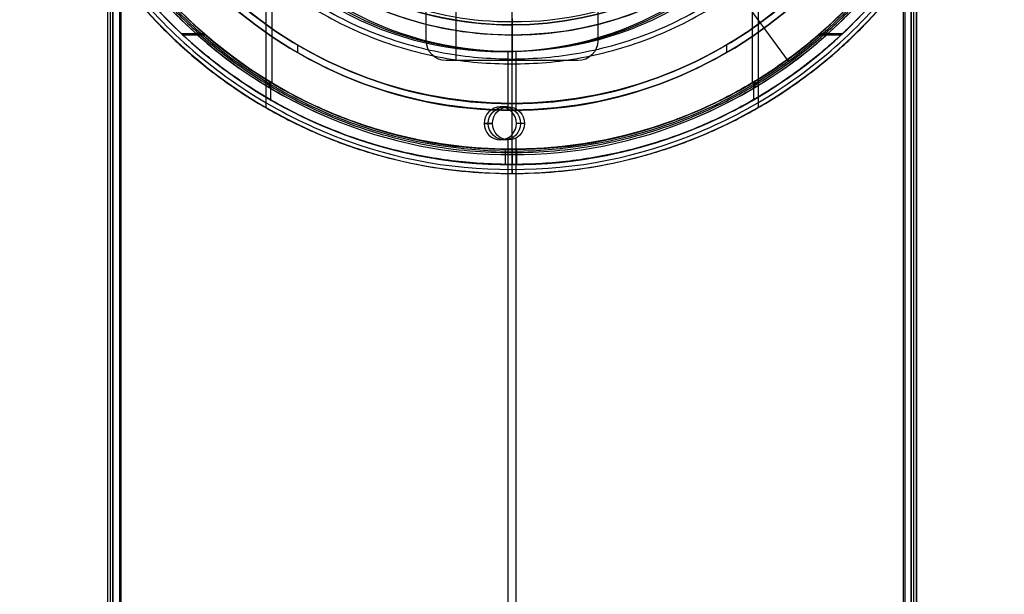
# Model space of a CAD drawing. Header units: millimetres. Extents: x 883 to 2088, y -694 to 349.
# Tile 3 of 14: x 1411 to 1560, y -173 to -86. Entities that reach past the tile are written whole.
import ezdxf

# ---------------------------------------------------------------- set-up
doc = ezdxf.new("R2010")
doc.units = ezdxf.units.MM

msp = doc.modelspace()

# ---------------------------------------------------------------- linework, layer by layer
at = {"color": 7, "true_color": 0xffffff}
for p, q in [((1448.12, 30.17, 17.56), (1448.12, -99.03, 17.56)), ((1522.71, 30.17, 17.56), (1522.71, -99.03, 17.56)), ((1476.92, -62.93, 233.02), (1476.92, -91.93, 233.02)), ((1424.12, -64.43, 50.1), (1424.12, -694.43, 50.1)), ((1424.54, -694.43, 52.03), (1424.54, -64.43, 52.03)), ((1425.91, -64.43, 54.51), (1425.91, -694.43, 54.51)), ((1544.97, -64.43, 21.43), (1544.97, -694.43, 21.43)), ((1546.34, -694.43, 23.91), (1546.34, -64.43, 23.91)), ((1546.72, -64.43, 26.44), (1546.72, -694.43, 26.44)), ((1449.02, -71.7, 60.06), (1449.02, -95.3, 60.06)), ((1521.81, -71.7, 60.06), (1521.81, -95.3, 60.06)), ((1514.92, -75.04, 75.03), (1527.27, -92.04, 60.99)), ((1485.42, -85.56, 230.02), (1485.42, -91.93, 230.02)), ((1435.29, -87.84, 45.66), (1438.72, -87.84, 44.87)), ((1438.97, -88.05, 52.53), (1435.53, -88.05, 53.33)), ((1535.31, -88.05, 30.29), (1531.86, -88.05, 31.09)), ((1532.11, -87.84, 23.31), (1535.54, -87.84, 22.52)), ((1452.92, -89.56, 231.56), (1452.92, -90.72, 231.56)), ((1485.14, -90.56, 40.86), (1483.91, -90.56, 35.5)), ((1484.82, -99.25, 35.29), (1484.82, -90.55, 35.29)), ((1486.06, -99.25, 40.65), (1486.06, -90.55, 40.65)), ((1517.92, -89.56, 231.56), (1517.92, -90.72, 231.56)), ((1495.42, -91.93, 231.52), (1475.42, -91.93, 231.52)), ((1485.42, -91.93, 230.02), (1485.42, -91.93, 233.02)), ((1448.61, -95.08, 18.43), (1448.61, -95.99, 18.43)), ((1448.8, -95.19, 61.31), (1448.8, -97.86, 61.31)), ((1522.04, -95.19, 61.31), (1522.04, -97.86, 61.31)), ((1522.22, -95.08, 18.43), (1522.22, -95.99, 18.43)), ((1484.89, -98.94, 40.92), (1483.65, -98.94, 35.56)), ((1482.45, -101.44, 41.48), (1481.21, -101.44, 36.12)), ((1484.89, -103.94, 40.92), (1483.65, -103.94, 35.56)), ((1484.82, -694.43, 35.29), (1484.82, -103.63, 35.29)), ((1486.06, -694.43, 40.65), (1486.06, -103.63, 40.65)), ((1484.45, -107.67, 34.31), (1484.45, -105.37, 34.31)), ((1486.15, -107.67, 41.64), (1486.15, -105.37, 41.64))]:
    msp.add_line(p, q, dxfattribs=at)
for centre, radius, start, end in [((1485.42, -34.43, 17.56), 74.59, 90, 270), ((1485.42, -34.43, 61.31), 73.24, 90, 270), ((1485.42, -34.43, 17.56), 74.59, 270, 90), ((1485.42, -34.43, 61.31), 73.24, 270, 90), ((1485.42, -34.43, 60.99), 71.21, 90, 270), ((1485.42, -34.43, 60.99), 71.21, 270, 90), ((1485.42, -34.43, 18.43), 71.74, 112.5, 247.5), ((1485.42, -34.43, 217.62), 65, 90, 270), ((1485.42, -34.43, 217.62), 65, 270, 90), ((1485.42, -34.43, 217.62), 64, 90, 270), ((1485.42, -34.43, 217.62), 64, 270, 90), ((1485.42, -34.43, 39.06), 53.58, 270, 90), ((1485.42, -34.43, 37.55), 53.58, 270, 90), ((1485.42, -34.43, 39.06), 52.09, 270, 90), ((1485.42, -34.43, 49.56), 52.09, 270, 90), ((1485.42, -34.43, 49.56), 52.09, 109.8895, 270), ((1485.42, -34.43, 40.62), 73.24, 154.0319, 247.2599), ((1485.42, -34.43, 39.87), 70.94, 156.7988, 249.3113), ((1485.42, -34.43, 39.06), 53.58, 162.8505, 270), ((1485.42, -34.43, 39.06), 52.09, 163.2248, 270), ((1485.42, -34.43, 39.87), 70.94, 276.8019, 9.3233), ((1485.42, -34.43, 37.55), 53.58, 170.1224, 270), ((1485.42, -34.43, 40.62), 73.24, 274.033, 7.2718), ((1485.42, -34.43, 18.43), 71.74, 292.5, 359.9999), ((1485.42, -34.43, 60.06), 70.94, 225, 247.5), ((1485.42, -34.43, 60.06), 70.94, 292.5, 315)]:
    msp.add_arc(centre, radius, start, end, dxfattribs=at)
at = {"color": 7, "true_color": 0xffffff, "extrusion": (0, 0, -1)}
for centre, radius, start, end in [((-1485.42, -34.43, -61.31), 70.94, 270, 90), ((-1485.42, -34.43, -18.43), 70.94, 270, 90), ((-1485.42, -34.43, -61.31), 70.94, 90, 270), ((-1485.42, -34.43, -18.43), 70.94, 90, 270), ((-1485.42, -34.43, -231.56), 65, 270, 90), ((-1485.42, -34.43, -231.56), 65, 90, 270), ((-1485.42, -34.43, -231.56), 64, 270, 90), ((-1485.42, -34.43, -231.56), 64, 90, 270), ((-1485.42, -34.43, -60.06), 52.09, 270, 90), ((-1485.42, -34.43, -60.06), 52.09, 90, 270), ((-1475.42, -88.93, -233.02), 3, 270, 360), ((-1475.42, -88.93, -230.02), 3, 270, 0), ((-1475.42, -88.93, -231.52), 3, 270, 0), ((-1495.42, -88.93, -233.02), 3, 180, 270), ((-1495.42, -88.93, -230.02), 3, 180, 270), ((-1495.42, -88.93, -231.52), 3, 180, 270)]:
    msp.add_arc(centre, radius, start, end, dxfattribs=at)
at = {"color": 7, "true_color": 0xffffff, "extrusion": (0.224951, 5.90481e-15, 0.97437)}
msp.add_arc((-36.78, -1437.89, 368.4), 53.78, 120.9456, 239.0544, dxfattribs=at)
at = {"color": 7, "true_color": 0xffffff, "extrusion": (-0.224951, 0, -0.97437)}
for centre, radius, start, end in [((36.78, -1437.89, -371.15), 53.78, 300.9456, 59.0544), ((101.44, -1437.62, -371.15), 2.5, 90, 270), ((101.44, -1437.62, -373.9), 2.5, 90, 270), ((101.44, -1437.62, -371.15), 2.5, 270, 90), ((101.44, -1437.62, -373.9), 2.5, 270, 90)]:
    msp.add_arc(centre, radius, start, end, dxfattribs=at)
at = {"color": 7, "true_color": 0xffffff, "extrusion": (-0.224951, -3.36776e-16, -0.97437)}
msp.add_arc((36.78, -1437.89, -373.9), 53.78, 300.9456, 59.0544, dxfattribs=at)
at = {"color": 7, "true_color": 0xffffff, "extrusion": (1, 0, 0)}
for radius, end in [(32.13, 255.5755), (33.13, 255.796)]:
    msp.add_arc((-66.3, 203.68, 1485.42), radius, 180, end, dxfattribs=at)
at = {"color": 7, "true_color": 0xffffff, "extrusion": (0.224951, 0, 0.97437)}
for start, end in [(270, 90), (90, 270)]:
    msp.add_arc((-101.44, -1437.62, 368.4), 2.5, start, end, dxfattribs=at)
at = {"color": 7, "true_color": 0xffffff}
for points, weights, knots in [([(1485.42, 40.2, 17.26), (1410.78, 40.2, 17.26), (1410.78, -34.43, 17.26), (1410.78, -109.06, 17.26), (1485.42, -109.06, 17.26)], [1, 0.707106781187, 1, 0.707106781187, 1], [230.981899, 230.981899, 230.981899, 346.472848, 346.472848, 461.963797, 461.963797, 461.963797]), ([(1485.42, -109.06, 17.26), (1560.05, -109.06, 17.26), (1560.05, -34.43, 17.26), (1560.05, 40.2, 17.26), (1485.42, 40.2, 17.26)], [1, 0.707106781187, 1, 0.707106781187, 1], [0, 0, 0, 115.490949, 115.490949, 230.981899, 230.981899, 230.981899]), ([(1485.42, 37.01, 60.56), (1413.97, 37.01, 60.56), (1413.97, -34.43, 60.56), (1413.97, -105.88, 60.56), (1485.42, -105.88, 60.56)], [1, 0.707106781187, 1, 0.707106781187, 1], [222.862872, 222.862872, 222.862872, 334.294308, 334.294308, 445.725744, 445.725744, 445.725744]), ([(1485.42, -105.88, 60.56), (1556.86, -105.88, 60.56), (1556.86, -34.43, 60.56), (1556.86, 37.01, 60.56), (1485.42, 37.01, 60.56)], [1, 0.707106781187, 1, 0.707106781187, 1], [0, 0, 0, 111.431436, 111.431436, 222.862872, 222.862872, 222.862872]), ([(1485.42, 23.58, 183.33), (1427.4, 23.58, 183.33), (1427.4, -34.43, 183.33), (1427.4, -92.44, 183.33), (1485.42, -92.44, 183.33)], [0.894552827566, 0.632544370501, 0.894552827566, 0.632544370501, 0.894552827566], [0, 0, 0, 130, 130, 260, 260, 260]), ([(1485.42, 22.83, 183.99), (1428.15, 22.83, 183.99), (1428.15, -34.43, 183.99), (1428.15, -91.69, 183.99), (1485.42, -91.69, 183.99)], [0.895143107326, 0.632961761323, 0.895143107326, 0.632961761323, 0.895143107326], [0, 0, 0, 128, 128, 256, 256, 256]), ([(1485.42, -92.44, 183.33), (1543.43, -92.44, 183.33), (1543.43, -34.43, 183.33), (1543.43, 23.58, 183.33), (1485.42, 23.58, 183.33)], [0.894552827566, 0.632544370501, 0.894552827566, 0.632544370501, 0.894552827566], [0, 0, 0, 130, 130, 260, 260, 260]), ([(1485.42, -91.69, 183.99), (1542.68, -91.69, 183.99), (1542.68, -34.43, 183.99), (1542.68, 22.83, 183.99), (1485.42, 22.83, 183.99)], [0.895143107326, 0.632961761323, 0.895143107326, 0.632961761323, 0.895143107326], [0, 0, 0, 128, 128, 256, 256, 256])]:
    msp.add_rational_spline(points, weights, degree=2, knots=knots, dxfattribs=at)
for points, degree in [([(1485.42, 38.81, 19.93), (1475.79, 38.91, 19.93), (1456.68, 34.95, 19.93), (1432.27, 18.72, 19.93), (1415.99, -5.68, 19.93), (1410.27, -34.43, 19.93), (1415.99, -63.19, 19.93), (1432.27, -87.58, 19.93), (1456.68, -103.82, 19.93), (1475.79, -107.77, 19.93), (1485.42, -107.67, 19.93)], 3), ([(1485.42, -107.67, 19.93), (1495.04, -107.77, 19.93), (1514.16, -103.82, 19.93), (1538.56, -87.58, 19.93), (1554.84, -63.19, 19.93), (1560.57, -34.43, 19.93), (1554.84, -5.68, 19.93), (1538.56, 18.72, 19.93), (1514.16, 34.95, 19.93), (1495.04, 38.91, 19.93), (1485.42, 38.81, 19.93)], 3), ([(1457.11, 33.92, 16.25), (1448.17, 30.19, 16.25), (1431.74, 19.25, 16.25), (1415.29, -5.39, 16.25), (1409.51, -34.43, 16.25), (1415.29, -63.48, 16.25), (1431.74, -88.12, 16.25), (1448.17, -99.05, 16.25), (1457.11, -102.78, 16.25)], 3), ([(1513.73, -102.78, 16.25), (1522.66, -99.05, 16.25), (1539.1, -88.12, 16.25), (1555.54, -63.48, 16.25), (1561.32, -34.43, 16.25), (1555.54, -5.39, 16.25), (1539.1, 19.25, 16.25), (1522.66, 30.19, 16.25), (1513.73, 33.92, 16.25)], 3), ([(1457.96, 31.85, 18.43), (1449.3, 28.23, 18.43), (1433.36, 17.63, 18.43), (1417.41, -6.26, 18.43), (1411.81, -34.43, 18.43), (1417.41, -62.6, 18.43), (1433.36, -86.49, 18.43), (1449.3, -97.09, 18.43), (1457.96, -100.71, 18.43)], 3), ([(1512.87, -100.71, 18.43), (1521.54, -97.09, 18.43), (1537.47, -86.49, 18.43), (1553.42, -62.6, 18.43), (1559.03, -34.43, 18.43), (1553.42, -6.26, 18.43), (1537.47, 17.63, 18.43), (1521.54, 28.23, 18.43), (1512.87, 31.85, 18.43)], 3), ([(1485.42, 30.57, 203.68), (1476.87, 30.65, 203.68), (1459.91, 27.14, 203.68), (1438.25, 12.74, 203.68), (1423.8, -8.91, 203.68), (1418.72, -34.43, 203.68), (1423.8, -59.95, 203.68), (1438.25, -81.6, 203.68), (1459.91, -96.01, 203.68), (1476.87, -99.52, 203.68), (1485.42, -99.43, 203.68)], 3), ([(1485.42, -99.43, 203.68), (1493.96, -99.52, 203.68), (1510.92, -96.01, 203.68), (1532.58, -81.6, 203.68), (1547.03, -59.95, 203.68), (1552.11, -34.43, 203.68), (1547.03, -8.91, 203.68), (1532.58, 12.74, 203.68), (1510.92, 27.14, 203.68), (1493.96, 30.65, 203.68), (1485.42, 30.57, 203.68)], 3), ([(1485.42, 29.57, 203.68), (1477.01, 29.65, 203.68), (1460.3, 26.2, 203.68), (1438.98, 12.01, 203.68), (1424.75, -9.3, 203.68), (1419.75, -34.43, 203.68), (1424.75, -59.56, 203.68), (1438.98, -80.87, 203.68), (1460.3, -95.06, 203.68), (1477.01, -98.52, 203.68), (1485.42, -98.43, 203.68)], 3), ([(1485.42, -98.43, 203.68), (1493.83, -98.52, 203.68), (1510.53, -95.06, 203.68), (1531.85, -80.87, 203.68), (1546.08, -59.56, 203.68), (1551.08, -34.43, 203.68), (1546.08, -9.3, 203.68), (1531.85, 12.01, 203.68), (1510.53, 26.2, 203.68), (1493.83, 29.65, 203.68), (1485.42, 29.57, 203.68)], 3), ([(1485.42, -88.01, 36.05), (1493.49, -88.13, 36.05), (1509.43, -84.3, 36.05), (1528.75, -68.99, 36.05), (1539.44, -46.76, 36.05), (1539.44, -22.11, 36.05), (1528.75, 0.13, 36.05), (1509.43, 15.44, 36.05), (1493.49, 19.27, 36.05), (1485.42, 19.15, 36.05)], 3), ([(1431.88, -32.33, 36.05), (1431.62, -38.09, 36.05), (1433.08, -49.64, 36.05), (1440.57, -65.43, 36.05), (1452.68, -78.03, 36.05), (1468.17, -86.13, 36.05), (1479.65, -88.05, 36.05), (1485.42, -88.01, 36.05)], 3), ([(1485.42, -108.41, 16.25), (1485.42, -96.65, 10.97), (1485.42, -72.55, 2.98), (1485.42, -47.33, 0.14), (1485.42, -34.43)], 3), ([(1434.71, -43.92, 34.06), (1435.75, -49.77, 34.06), (1440.03, -61.04, 34.06), (1451.74, -74.89, 34.06), (1467.46, -83.89, 34.06), (1479.39, -86.05, 34.06), (1485.42, -86.02, 34.06)], 3), ([(1485.42, -109.02, 17.56), (1485.42, -52.57, 17.56)], 1), ([(1498.42, -62.93, 233.02), (1498.42, -88.93, 233.02)], 1), ([(1424.15, -694.43, 50.32), (1424.15, -64.43, 50.32)], 1), ([(1424.9, -694.43, 49.12), (1424.9, -64.43, 49.12)], 1), ([(1424.94, -694.43, 53.73), (1424.94, -64.43, 53.73)], 1), ([(1426.14, -64.43, 54.48), (1426.14, -694.43, 54.48)], 1), ([(1544.75, -694.43, 21.46), (1544.75, -64.43, 21.46)], 1), ([(1545.95, -694.43, 22.21), (1545.95, -64.43, 22.21)], 1), ([(1545.98, -694.43, 26.81), (1545.98, -64.43, 26.81)], 1), ([(1546.73, -694.43, 25.62), (1546.73, -64.43, 25.62)], 1), ([(1472.42, -88.93, 233.02), (1472.42, -70.91, 233.02)], 1), ([(1472.42, -88.93, 230.02), (1472.42, -79.15, 230.02)], 1), ([(1498.42, -79.15, 230.02), (1498.42, -88.93, 230.02)], 1), ([(1485.42, -86.02, 34.06), (1493.19, -86.13, 34.06), (1500.86, -84.29, 34.06), (1507.8, -80.91, 34.06)], 3), ([(1485.42, -86.02, 34.06), (1485.42, -81.47, 34.06)], 1), ([(1435.25, -84.59, 60.06), (1441.82, -91.15, 60.06), (1449.7, -96.39, 60.06), (1458.27, -99.97, 60.06)], 3), ([(1485.42, -105.64, 60.99), (1485.42, -84.64, 75.02)], 1), ([(1512.56, -99.97, 60.06), (1521.13, -96.39, 60.06), (1529.01, -91.15, 60.06), (1535.58, -84.59, 60.06)], 3), ([(1485.42, -105.37, 60.06), (1485.42, -86.52, 60.06)], 1), ([(1485.42, -86.52, 39.06), (1485.42, -86.52, 60.06)], 1), ([(1485.42, -88.01, 39.06), (1485.42, -86.52, 39.06)], 1), ([(1485.42, -88.01, 36.05), (1485.42, -88.01, 39.06)], 1), ([(1472.42, -88.93, 233.02), (1472.42, -88.93, 230.02)], 1), ([(1498.42, -88.93, 233.02), (1498.42, -88.93, 230.02)], 1), ([(1495.42, -91.93, 230.02), (1475.42, -91.93, 230.02)], 1), ([(1475.42, -91.93, 233.02), (1475.42, -91.93, 230.02)], 1), ([(1495.42, -91.93, 233.02), (1475.42, -91.93, 233.02)], 1), ([(1495.42, -91.93, 233.02), (1495.42, -91.93, 230.02)], 1), ([(1485.42, -98.43, 203.68), (1485.42, -98.43, 231.56)], 1), ([(1485.42, -99.43, 231.56), (1485.42, -98.43, 231.56)], 1), ([(1458.27, -99.97, 60.06), (1466.84, -103.55, 60.06), (1476.09, -105.46, 60.06), (1485.42, -105.37, 60.06)], 3), ([(1485.42, -99.43, 203.68), (1485.42, -99.43, 231.56)], 1), ([(1485.42, -105.37, 60.06), (1494.74, -105.46, 60.06), (1504, -103.55, 60.06), (1512.56, -99.97, 60.06)], 3), ([(1457.96, -100.71, 18.43), (1466.63, -104.33, 18.43), (1475.99, -106.27, 18.43), (1485.42, -106.17, 18.43)], 3), ([(1481.21, -101.44, 36.12), (1482.45, -101.44, 41.48)], 1), ([(1485.42, -106.17, 18.43), (1494.85, -106.27, 18.43), (1504.21, -104.33, 18.43), (1512.87, -100.71, 18.43)], 3), ([(1487.32, -101.44, 40.36), (1486.08, -101.44, 35)], 1), ([(1457.11, -102.78, 16.25), (1466.04, -106.51, 16.25), (1475.69, -108.51, 16.25), (1485.42, -108.41, 16.25)], 3), ([(1485.42, -108.41, 16.25), (1495.14, -108.51, 16.25), (1504.79, -106.51, 16.25), (1513.73, -102.78, 16.25)], 3), ([(1485.42, -106.17, 18.43), (1485.42, -105.37, 18.43)], 1), ([(1485.42, -105.37, 18.43), (1485.42, -105.37, 34.09)], 1), ([(1485.42, -107.67, 61.31), (1485.42, -105.37, 61.31)], 1), ([(1485.42, -105.37, 41.81), (1485.42, -105.37, 60.06)], 1), ([(1485.42, -105.37, 60.06), (1485.42, -105.37, 61.31)], 1), ([(1485.42, -107.67, 19.93), (1485.42, -107.67, 34.09)], 1), ([(1485.42, -107.67, 41.81), (1485.42, -107.67, 61.31)], 1)]:
    msp.add_open_spline(points, degree=degree, dxfattribs=at)
for points, weights in [([(1422.92, -68, 48.52), (1442.99, -105.37, 43.88), (1485.42, -105.37, 34.09)], [0.872072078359, 0.801476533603, 1]), ([(1547.68, -68.43, 27.44), (1527.5, -105.37, 32.09), (1485.42, -105.37, 41.81)], [0.871188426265, 0.802734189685, 1]), ([(1485.42, -105.37, 41.81), (1445.29, -105.37, 51.08), (1424.61, -70.98, 55.85)], [1, 0.810165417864, 0.866408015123]), ([(1485.42, -105.37, 34.09), (1525.25, -105.37, 24.89), (1545.99, -71.37, 20.11)], [1, 0.811314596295, 0.865736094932]), ([(1485.42, -107.67, 34.09), (1444.34, -107.67, 43.57), (1422.92, -72.62, 48.52)], [1, 0.811482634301, 0.865639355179]), ([(1485.42, -107.67, 41.81), (1526.2, -107.67, 32.4), (1547.68, -73, 27.44)], [1, 0.812581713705, 0.865016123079]), ([(1424.61, -75.26, 55.85), (1446.38, -107.67, 50.82), (1485.42, -107.67, 41.81)], [0.861638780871, 0.819142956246, 1]), ([(1545.99, -75.61, 20.11), (1524.19, -107.67, 25.14), (1485.42, -107.67, 34.09)], [0.861164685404, 0.820167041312, 1])]:
    msp.add_rational_spline(points, weights, degree=2, dxfattribs=at)
for points, knots in [([(1485.42, -86.02, 34.06), (1485.42, -86.08, 34.06), (1485.42, -86.14, 34.06), (1485.42, -86.2, 34.07), (1485.42, -86.25, 34.07), (1485.42, -86.31, 34.08), (1485.42, -86.36, 34.09), (1485.42, -86.42, 34.1), (1485.42, -86.48, 34.11), (1485.42, -86.53, 34.13), (1485.42, -86.58, 34.14), (1485.42, -86.64, 34.16), (1485.42, -86.69, 34.17), (1485.42, -86.74, 34.19), (1485.42, -86.8, 34.22), (1485.42, -86.85, 34.24), (1485.42, -86.9, 34.26), (1485.42, -86.95, 34.29), (1485.42, -87, 34.32), (1485.42, -87.05, 34.34), (1485.42, -87.1, 34.37), (1485.42, -87.15, 34.41), (1485.42, -87.19, 34.44), (1485.42, -87.24, 34.47), (1485.42, -87.28, 34.51), (1485.42, -87.33, 34.55), (1485.42, -87.37, 34.59), (1485.42, -87.41, 34.63), (1485.42, -87.42, 34.63), (1485.42, -87.42, 34.64), (1485.42, -87.43, 34.64), (1485.42, -87.44, 34.65), (1485.42, -87.44, 34.66), (1485.42, -87.45, 34.66), (1485.42, -87.46, 34.67), (1485.42, -87.47, 34.69), (1485.42, -87.48, 34.7), (1485.42, -87.51, 34.72), (1485.42, -87.53, 34.75), (1485.42, -87.55, 34.77), (1485.42, -87.59, 34.82), (1485.42, -87.62, 34.87), (1485.42, -87.66, 34.91), (1485.42, -87.69, 34.96), (1485.42, -87.72, 35.01), (1485.42, -87.75, 35.06), (1485.42, -87.78, 35.11), (1485.42, -87.8, 35.16), (1485.42, -87.83, 35.22), (1485.42, -87.85, 35.27), (1485.42, -87.88, 35.32), (1485.42, -87.9, 35.38), (1485.42, -87.91, 35.43), (1485.42, -87.93, 35.48), (1485.42, -87.95, 35.54), (1485.42, -87.96, 35.6), (1485.42, -87.97, 35.65), (1485.42, -87.98, 35.71), (1485.42, -87.99, 35.76), (1485.42, -88, 35.82), (1485.42, -88.01, 35.88), (1485.42, -88.01, 35.93), (1485.42, -88.01, 35.99), (1485.42, -88.01, 36.05)], [9.382821, 9.382821, 9.382821, 9.382821, 9.558049, 9.558049, 9.558049, 9.72697, 9.72697, 9.72697, 9.896357, 9.896357, 9.896357, 10.064378, 10.064378, 10.064378, 10.234846, 10.234846, 10.234846, 10.405424, 10.405424, 10.405424, 10.576579, 10.576579, 10.576579, 10.748766, 10.748766, 10.748766, 10.923162, 10.923162, 10.923162, 10.947217, 10.947217, 10.947217, 10.973602, 10.973602, 10.973602, 11.025954, 11.025954, 11.025954, 11.12597, 11.12597, 11.12597, 11.300934, 11.300934, 11.300934, 11.475001, 11.475001, 11.475001, 11.648486, 11.648486, 11.648486, 11.821785, 11.821785, 11.821785, 11.995302, 11.995302, 11.995302, 12.166277, 12.166277, 12.166277, 12.337897, 12.337897, 12.337897, 12.510428, 12.510428, 12.510428, 12.510428]), ([(1485.42, -105.37, 60.06), (1485.42, -105.38, 60.06), (1485.42, -105.38, 60.06), (1485.42, -105.39, 60.06), (1485.42, -105.41, 60.06), (1485.42, -105.43, 60.06), (1485.42, -105.45, 60.07), (1485.42, -105.48, 60.07), (1485.42, -105.5, 60.08), (1485.42, -105.52, 60.08), (1485.42, -105.54, 60.09), (1485.42, -105.56, 60.1), (1485.42, -105.58, 60.1), (1485.42, -105.6, 60.11), (1485.42, -105.62, 60.12), (1485.42, -105.64, 60.14), (1485.42, -105.66, 60.15), (1485.42, -105.67, 60.16), (1485.42, -105.69, 60.17), (1485.42, -105.71, 60.19), (1485.42, -105.72, 60.2), (1485.42, -105.74, 60.22), (1485.42, -105.75, 60.23), (1485.42, -105.76, 60.25), (1485.42, -105.77, 60.26), (1485.42, -105.79, 60.28), (1485.42, -105.8, 60.29), (1485.42, -105.81, 60.31), (1485.42, -105.82, 60.33), (1485.42, -105.83, 60.35), (1485.42, -105.83, 60.36), (1485.42, -105.84, 60.38), (1485.42, -105.85, 60.4), (1485.42, -105.85, 60.42), (1485.42, -105.85, 60.42), (1485.42, -105.85, 60.42), (1485.42, -105.86, 60.42), (1485.42, -105.86, 60.43), (1485.42, -105.86, 60.43), (1485.42, -105.86, 60.44), (1485.42, -105.86, 60.44), (1485.42, -105.86, 60.45), (1485.42, -105.86, 60.45), (1485.42, -105.87, 60.47), (1485.42, -105.87, 60.48), (1485.42, -105.87, 60.49), (1485.42, -105.87, 60.51), (1485.42, -105.87, 60.53), (1485.42, -105.88, 60.55), (1485.42, -105.88, 60.55), (1485.42, -105.88, 60.56), (1485.42, -105.88, 60.56)], [2.3803413, 2.3803413, 2.3803413, 2.3803413, 2.3965261, 2.3965261, 2.3965261, 2.4640585, 2.4640585, 2.4640585, 2.5309038, 2.5309038, 2.5309038, 2.5963862, 2.5963862, 2.5963862, 2.6618869, 2.6618869, 2.6618869, 2.7257077, 2.7257077, 2.7257077, 2.7881789, 2.7881789, 2.7881789, 2.8492168, 2.8492168, 2.8492168, 2.9087322, 2.9087322, 2.9087322, 2.967733, 2.967733, 2.967733, 3.0250866, 3.0250866, 3.0250866, 3.0302848, 3.0302848, 3.0302848, 3.045902, 3.045902, 3.045902, 3.0625201, 3.0625201, 3.0625201, 3.0990942, 3.0990942, 3.0990942, 3.1587655, 3.1587655, 3.1587655, 3.1737884, 3.1737884, 3.1737884, 3.1737884]), ([(1485.42, -105.88, 60.56), (1485.42, -105.88, 60.58), (1485.42, -105.87, 60.6), (1485.42, -105.87, 60.61), (1485.42, -105.87, 60.63), (1485.42, -105.87, 60.65), (1485.42, -105.86, 60.67), (1485.42, -105.86, 60.69), (1485.42, -105.85, 60.71), (1485.42, -105.85, 60.73), (1485.42, -105.84, 60.75), (1485.42, -105.83, 60.77), (1485.42, -105.82, 60.79), (1485.42, -105.81, 60.81), (1485.42, -105.8, 60.83), (1485.42, -105.79, 60.85), (1485.42, -105.77, 60.87), (1485.42, -105.76, 60.89), (1485.42, -105.75, 60.9), (1485.42, -105.73, 60.92), (1485.42, -105.71, 60.93), (1485.42, -105.7, 60.95), (1485.42, -105.68, 60.96), (1485.42, -105.66, 60.98), (1485.42, -105.64, 60.99)], [0, 0, 0, 0, 0.0463256, 0.0463256, 0.0463256, 0.1092142, 0.1092142, 0.1092142, 0.1735277, 0.1735277, 0.1735277, 0.237972, 0.237972, 0.237972, 0.3035457, 0.3035457, 0.3035457, 0.370171, 0.370171, 0.370171, 0.437776, 0.437776, 0.437776, 0.5062938, 0.5062938, 0.5062938, 0.5062938]), ([(1485.42, -106.17, 18.43), (1485.42, -106.19, 18.43), (1485.42, -106.21, 18.43), (1485.42, -106.23, 18.44), (1485.42, -106.27, 18.44), (1485.42, -106.32, 18.44), (1485.42, -106.36, 18.45), (1485.42, -106.41, 18.45), (1485.42, -106.45, 18.46), (1485.42, -106.5, 18.47), (1485.42, -106.54, 18.48), (1485.42, -106.59, 18.49), (1485.42, -106.63, 18.51), (1485.42, -106.68, 18.52), (1485.42, -106.72, 18.54), (1485.42, -106.76, 18.56), (1485.42, -106.81, 18.57), (1485.42, -106.85, 18.59), (1485.42, -106.89, 18.62), (1485.42, -106.93, 18.64), (1485.42, -106.97, 18.66), (1485.42, -107.01, 18.69), (1485.42, -107.05, 18.71), (1485.42, -107.08, 18.74), (1485.42, -107.12, 18.77), (1485.42, -107.16, 18.8), (1485.42, -107.19, 18.83), (1485.42, -107.22, 18.86), (1485.42, -107.23, 18.87), (1485.42, -107.24, 18.88), (1485.42, -107.24, 18.88), (1485.42, -107.25, 18.89), (1485.42, -107.26, 18.9), (1485.42, -107.27, 18.91), (1485.42, -107.31, 18.95), (1485.42, -107.34, 18.99), (1485.42, -107.36, 19.02), (1485.42, -107.39, 19.06), (1485.42, -107.42, 19.1), (1485.42, -107.45, 19.14), (1485.42, -107.47, 19.18), (1485.42, -107.49, 19.22), (1485.42, -107.51, 19.26), (1485.42, -107.53, 19.3), (1485.42, -107.55, 19.34), (1485.42, -107.57, 19.39), (1485.42, -107.59, 19.43), (1485.42, -107.6, 19.48), (1485.42, -107.62, 19.52), (1485.42, -107.63, 19.57), (1485.42, -107.64, 19.61), (1485.42, -107.65, 19.66), (1485.42, -107.66, 19.7), (1485.42, -107.66, 19.75), (1485.42, -107.67, 19.8), (1485.42, -107.67, 19.84), (1485.42, -107.67, 19.89), (1485.42, -107.67, 19.93)], [7.068583, 7.068583, 7.068583, 7.068583, 7.121066, 7.121066, 7.121066, 7.25877, 7.25877, 7.25877, 7.396533, 7.396533, 7.396533, 7.532963, 7.532963, 7.532963, 7.675843, 7.675843, 7.675843, 7.813878, 7.813878, 7.813878, 7.952331, 7.952331, 7.952331, 8.091625, 8.091625, 8.091625, 8.232106, 8.232106, 8.232106, 8.258253, 8.258253, 8.258253, 8.303234, 8.303234, 8.303234, 8.44507, 8.44507, 8.44507, 8.58602, 8.58602, 8.58602, 8.726315, 8.726315, 8.726315, 8.866309, 8.866309, 8.866309, 9.006384, 9.006384, 9.006384, 9.1469, 9.1469, 9.1469, 9.285451, 9.285451, 9.285451, 9.424778, 9.424778, 9.424778, 9.424778]), ([(1485.42, -108.41, 16.25), (1485.42, -108.45, 16.27), (1485.42, -108.48, 16.28), (1485.42, -108.51, 16.3), (1485.42, -108.54, 16.32), (1485.42, -108.57, 16.34), (1485.42, -108.6, 16.36), (1485.42, -108.63, 16.38), (1485.42, -108.66, 16.41), (1485.42, -108.69, 16.43), (1485.42, -108.72, 16.45), (1485.42, -108.74, 16.48), (1485.42, -108.77, 16.51), (1485.42, -108.79, 16.53), (1485.42, -108.81, 16.56), (1485.42, -108.84, 16.59), (1485.42, -108.86, 16.62), (1485.42, -108.88, 16.65), (1485.42, -108.9, 16.68), (1485.42, -108.92, 16.71), (1485.42, -108.94, 16.75), (1485.42, -108.95, 16.78), (1485.42, -108.96, 16.79), (1485.42, -108.96, 16.8), (1485.42, -108.96, 16.8), (1485.42, -108.98, 16.84), (1485.42, -108.99, 16.87), (1485.42, -109, 16.9), (1485.42, -109.02, 16.94), (1485.42, -109.03, 16.97), (1485.42, -109.03, 17.01), (1485.42, -109.04, 17.05), (1485.42, -109.05, 17.08), (1485.42, -109.05, 17.12), (1485.42, -109.06, 17.16), (1485.42, -109.06, 17.19), (1485.42, -109.06, 17.23), (1485.42, -109.06, 17.24), (1485.42, -109.06, 17.25), (1485.42, -109.06, 17.26)], [5.691599, 5.691599, 5.691599, 5.691599, 5.805594, 5.805594, 5.805594, 5.914926, 5.914926, 5.914926, 6.023231, 6.023231, 6.023231, 6.131004, 6.131004, 6.131004, 6.241081, 6.241081, 6.241081, 6.351796, 6.351796, 6.351796, 6.463394, 6.463394, 6.463394, 6.492367, 6.492367, 6.492367, 6.598272, 6.598272, 6.598272, 6.70984, 6.70984, 6.70984, 6.820776, 6.820776, 6.820776, 6.931364, 6.931364, 6.931364, 6.962325, 6.962325, 6.962325, 6.962325]), ([(1485.42, -109.06, 17.26), (1485.42, -109.06, 17.29), (1485.42, -109.06, 17.31), (1485.42, -109.06, 17.34), (1485.42, -109.06, 17.38), (1485.42, -109.05, 17.41), (1485.42, -109.05, 17.45), (1485.42, -109.04, 17.49), (1485.42, -109.03, 17.52), (1485.42, -109.02, 17.56)], [0, 0, 0, 0, 0.0797584, 0.0797584, 0.0797584, 0.1908704, 0.1908704, 0.1908704, 0.3026217, 0.3026217, 0.3026217, 0.3026217])]:
    msp.add_open_spline(points, degree=3, knots=knots, dxfattribs=at)

doc.saveas('drawing.dxf')
